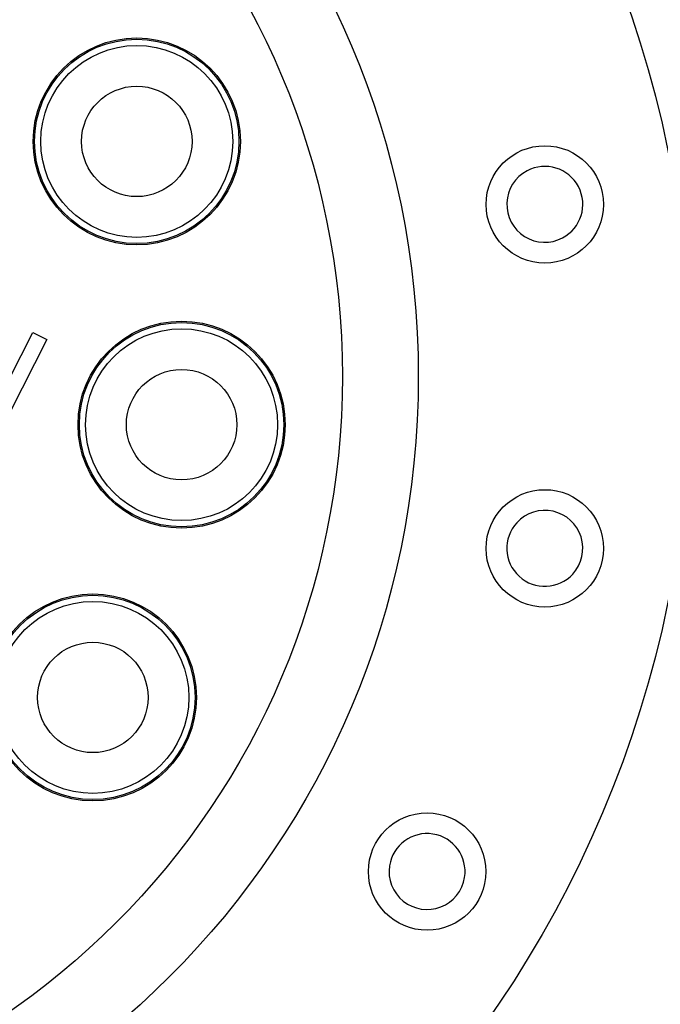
# Model space of a CAD drawing. Header units: inches. Extents: x 0.5 to 16.4, y 0.4 to 10.9.
# Tile 9 of 13: x 5.6 to 6.6, y 5 to 6.4. Entities that reach past the tile are written whole.
import ezdxf

# ---------------------------------------------------------------- set-up
doc = ezdxf.new("R2010")
doc.units = ezdxf.units.IN
doc.header["$MEASUREMENT"] = 0
doc.layers.add('OBJECT', color=1, linetype='Continuous')

msp = doc.modelspace()

# ---------------------------------------------------------------- linework, layer by layer
at = {"layer": 'OBJECT', "linetype": 'Continuous', "lineweight": 25}
for p, q in [((5.5993, 5.8604), (5.6541, 5.9679)), ((5.6541, 5.9679), (5.6744, 5.9576)), ((5.6744, 5.9576), (5.6009, 5.8134))]:
    msp.add_line(p, q, dxfattribs=at)
for centre, radius in [((4.9822, 5.9044), 1.6245), ((4.9822, 5.9044), 1.23), ((4.9822, 5.9044), 1.12), ((5.8045, 6.2448), 0.15), ((5.8045, 6.2448), 0.148), ((5.8045, 6.2448), 0.139), ((5.8045, 6.2448), 0.08), ((6.3954, 6.1536), 0.085), ((5.8694, 5.8344), 0.15), ((5.8694, 5.8344), 0.148), ((5.8694, 5.8344), 0.139), ((5.8694, 5.8344), 0.08), ((6.3954, 5.6552), 0.085), ((5.7409, 5.4392), 0.15), ((5.7409, 5.4392), 0.148), ((5.7409, 5.4392), 0.139), ((5.7409, 5.4392), 0.08), ((6.2249, 5.1869), 0.085)]:
    msp.add_circle(centre, radius, dxfattribs=at)
for centre, start, end in [((6.3954, 6.1536), 297.8894, 117.8894), ((6.3954, 6.1536), 117.8894, 297.8894), ((6.3954, 5.6552), 317.4362, 137.4362), ((6.3954, 5.6552), 137.4362, 317.4362), ((6.2249, 5.1869), 351.1267, 171.1267), ((6.2249, 5.1869), 171.1267, 351.1267)]:
    msp.add_arc(centre, 0.055, start, end, dxfattribs=at)

doc.saveas('drawing.dxf')
